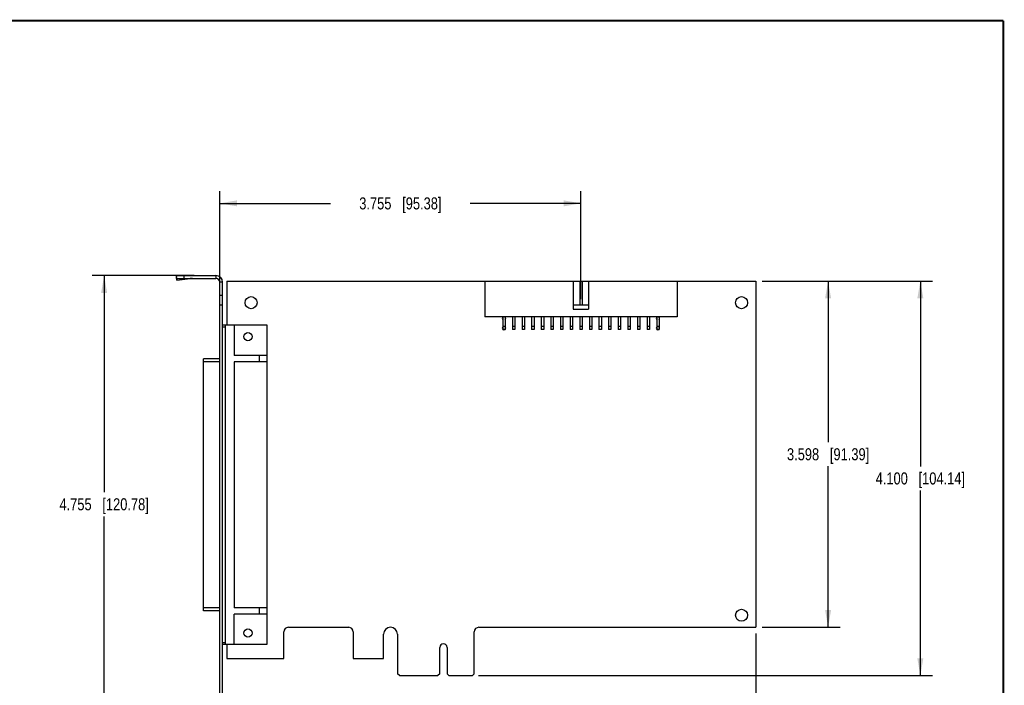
# Model space of a CAD drawing. Header units: inches. Extents: x 0.2 to 16.8, y 0.2 to 10.8.
# Tile 11 of 11: x 6.5 to 16.8, y 3.9 to 10.8. Entities that reach past the tile are written whole.
import ezdxf

# ---------------------------------------------------------------- set-up
doc = ezdxf.new("R2010")
doc.units = ezdxf.units.IN
doc.header["$LTSCALE"] = 0.935
doc.header["$MEASUREMENT"] = 0
doc.layers.get('0').update_dxf_attribs({"linetype": 'CONTINUOUS'})
doc.layers.add('DIMENSIONS', color=7, linetype='CONTINUOUS')
doc.styles.get("Standard").update_dxf_attribs({"font": 'txt', "width": 0.8})
doc.dimstyles.new('DIMSTYLE_1', dxfattribs={"dimtxt": 0.125, "dimasz": 0.18, "dimexe": 0.18, "dimexo": 0.0625, "dimgap": 0.09, "dimtad": 0, "dimtih": 1, "dimtoh": 1, "dimdec": 3, "dimzin": 4, "dimdsep": 46, "dimtxsty": 'STANDARD', "dimblk": '_FILLED', "dimblk1": '_FILLED', "dimblk2": '_FILLED', "dimcen": 0.09, "dimadec": 0, "dimazin": 0, "dimtp": 0.01, "dimtm": 0.01, "dimtfac": 1, "dimtdec": 3, "dimtofl": 0, "dimtmove": 0, "dimatfit": 3, "dimldrblk": '_FILLED', "dimfxl": 1, "dimtolj": 1, "dimtzin": 4, "dimarcsym": 0})

# ---------------------------------------------------------------- blocks, each defined once
blk = doc.blocks.new('_FILLED')
at = {"color": 0, "linetype": 'BYBLOCK'}
blk.add_solid([(0, 0), (-1, 0.174), (-1, -0.174)], dxfattribs=at)
blk = doc.blocks.new('*D5')
at = {"layer": 'DIMENSIONS', "color": 2, "linetype": 'CONTINUOUS'}
for p, q in [((14.178, 4.391), (14.178, 2.48)), ((8.603, 3.689), (8.603, 2.48)), ((8.603, 2.605), (10.616, 2.605)), ((14.178, 2.605), (12.166, 2.605))]:
    blk.add_line(p, q, dxfattribs=at)
at = {"layer": 'DIMENSIONS', "color": 2, "linetype": 'CONTINUOUS', "xscale": 0.18, "yscale": 0.18, "zscale": 0.18, "rotation": 180}
blk.add_blockref('_FILLED', (8.603, 2.605), dxfattribs=at)
at = {"layer": 'DIMENSIONS', "color": 2, "linetype": 'CONTINUOUS', "xscale": 0.18, "yscale": 0.18, "zscale": 0.18}
blk.add_blockref('_FILLED', (14.178, 2.605), dxfattribs=at)
at = {"layer": 'DIMENSIONS', "color": 2, "linetype": 'CONTINUOUS', "insert": (11.391, 2.667), "char_height": 0.125, "width": 1.425, "attachment_point": 2, "line_spacing_factor": 0.9}
blk.add_mtext('5.575{\\Ftxt.shx;\\W1.000000;\\H0.125000; }[141.61]', dxfattribs=at)
blk = doc.blocks.new('*D6')
at = {"layer": 'DIMENSIONS', "color": 2, "linetype": 'CONTINUOUS'}
for p, q in [((14.241, 8.052), (15.053, 8.052)), ((14.928, 8.052), (14.928, 6.378)), ((14.928, 4.454), (14.928, 6.128)), ((14.241, 4.454), (15.053, 4.454))]:
    blk.add_line(p, q, dxfattribs=at)
at = {"layer": 'DIMENSIONS', "color": 2, "linetype": 'CONTINUOUS', "xscale": 0.18, "yscale": 0.18, "zscale": 0.18}
for p, rotation in [((14.928, 8.052), 90), ((14.928, 4.454), 270)]:
    blk.add_blockref('_FILLED', p, dxfattribs=dict(at, rotation=rotation))
at = {"layer": 'DIMENSIONS', "color": 2, "linetype": 'CONTINUOUS', "insert": (14.928, 6.315), "char_height": 0.125, "width": 1.325, "attachment_point": 2, "line_spacing_factor": 0.9}
blk.add_mtext('3.598{\\Ftxt.shx;\\W1.000000;\\H0.125000; }[91.39]', dxfattribs=at)
blk = doc.blocks.new('*D7')
at = {"layer": 'DIMENSIONS', "color": 2, "linetype": 'CONTINUOUS'}
for p, q in [((14.241, 8.052), (16.012, 8.052)), ((15.887, 8.052), (15.887, 6.127)), ((15.887, 3.952), (15.887, 5.877)), ((11.292, 3.952), (16.012, 3.952))]:
    blk.add_line(p, q, dxfattribs=at)
at = {"layer": 'DIMENSIONS', "color": 2, "linetype": 'CONTINUOUS', "xscale": 0.18, "yscale": 0.18, "zscale": 0.18}
for p, rotation in [((15.887, 8.052), 90), ((15.887, 3.952), 270)]:
    blk.add_blockref('_FILLED', p, dxfattribs=dict(at, rotation=rotation))
at = {"layer": 'DIMENSIONS', "color": 2, "linetype": 'CONTINUOUS', "insert": (15.887, 6.064), "char_height": 0.125, "width": 1.425, "attachment_point": 2, "line_spacing_factor": 0.9}
blk.add_mtext('4.100{\\Ftxt.shx;\\W1.000000;\\H0.125000; }[104.14]', dxfattribs=at)
blk = doc.blocks.new('*D8')
at = {"layer": 'DIMENSIONS', "color": 2, "linetype": 'CONTINUOUS'}
for p, q in [((8.603, 7.965), (8.603, 8.985)), ((12.358, 7.864), (12.358, 8.985)), ((8.603, 8.86), (9.756, 8.86)), ((12.358, 8.86), (11.206, 8.86))]:
    blk.add_line(p, q, dxfattribs=at)
at = {"layer": 'DIMENSIONS', "color": 2, "linetype": 'CONTINUOUS', "xscale": 0.18, "yscale": 0.18, "zscale": 0.18, "rotation": 180}
blk.add_blockref('_FILLED', (8.603, 8.86), dxfattribs=at)
at = {"layer": 'DIMENSIONS', "color": 2, "linetype": 'CONTINUOUS', "xscale": 0.18, "yscale": 0.18, "zscale": 0.18}
blk.add_blockref('_FILLED', (12.358, 8.86), dxfattribs=at)
at = {"layer": 'DIMENSIONS', "color": 2, "linetype": 'CONTINUOUS', "insert": (10.481, 8.922), "char_height": 0.125, "width": 1.325, "attachment_point": 2, "line_spacing_factor": 0.9}
blk.add_mtext('3.755{\\Ftxt.shx;\\W1.000000;\\H0.125000; }[95.38]', dxfattribs=at)
blk = doc.blocks.new('*D9')
at = {"layer": 'DIMENSIONS', "color": 2, "linetype": 'CONTINUOUS'}
for p, q in [((8.336, 8.11), (7.276, 8.11)), ((7.401, 8.11), (7.401, 5.857)), ((7.401, 3.355), (7.401, 5.607)), ((8.554, 3.355), (7.276, 3.355))]:
    blk.add_line(p, q, dxfattribs=at)
at = {"layer": 'DIMENSIONS', "color": 2, "linetype": 'CONTINUOUS', "xscale": 0.18, "yscale": 0.18, "zscale": 0.18}
for p, rotation in [((7.401, 8.11), 90), ((7.401, 3.355), 270)]:
    blk.add_blockref('_FILLED', p, dxfattribs=dict(at, rotation=rotation))
at = {"layer": 'DIMENSIONS', "color": 2, "linetype": 'CONTINUOUS', "insert": (7.401, 5.795), "char_height": 0.125, "width": 1.425, "attachment_point": 2, "line_spacing_factor": 0.9}
blk.add_mtext('4.755{\\Ftxt.shx;\\W1.000000;\\H0.125000; }[120.78]', dxfattribs=at)

msp = doc.modelspace()

# ---------------------------------------------------------------- linework, layer by layer
at = {"color": 7, "linetype": 'CONTINUOUS'}
for p, q in [((8.1508, 8.1077), (8.152, 8.0894)), ((8.1508, 8.1077), (8.1533, 8.0885)), ((8.1558, 8.0604), (8.152, 8.0894)), ((8.1533, 8.0799), (8.1533, 8.1099)), ((8.1533, 8.1099), (8.5633, 8.1099)), ((8.2333, 8.0799), (8.2333, 8.1099)), ((8.5633, 8.1099), (8.5633, 8.0799)), ((8.1533, 8.0799), (8.5633, 8.0799)), ((8.1546, 8.0787), (8.1558, 8.0604)), ((8.1546, 8.0787), (8.2963, 8.0787)), ((8.1558, 8.0604), (8.2963, 8.0787)), ((8.6033, 3.5559), (8.6033, 8.0399)), ((8.6333, 8.0399), (8.6033, 8.0399)), ((8.6333, 3.5559), (8.6333, 8.0399)), ((8.6783, 8.0519), (8.6783, 7.5924)), ((8.6783, 8.0519), (14.1783, 8.0519)), ((11.3583, 8.0519), (11.3583, 7.6819)), ((12.2783, 8.0519), (12.2783, 7.7619)), ((12.3458, 8.0519), (12.3458, 7.8019)), ((12.3708, 8.0519), (12.3708, 7.8019)), ((12.4383, 8.0519), (12.4383, 7.7619)), ((13.3583, 8.0519), (13.3583, 7.6819)), ((14.1783, 8.0519), (14.1783, 4.4539)), ((8.6333, 7.9029), (8.6033, 7.9029)), ((8.6333, 7.8029), (8.6033, 7.8029)), ((12.4383, 7.8019), (12.2783, 7.8019)), ((13.3583, 7.6819), (11.3583, 7.6819)), ((11.5458, 7.6819), (11.5458, 7.5494)), ((11.5708, 7.6819), (11.5708, 7.5494)), ((11.6458, 7.6819), (11.6458, 7.5494)), ((11.6708, 7.6819), (11.6708, 7.5494)), ((11.7458, 7.6819), (11.7458, 7.5494)), ((11.7708, 7.6819), (11.7708, 7.5494)), ((11.8458, 7.6819), (11.8458, 7.5494)), ((11.8708, 7.6819), (11.8708, 7.5494)), ((11.9458, 7.6819), (11.9458, 7.5494)), ((11.9708, 7.6819), (11.9708, 7.5494)), ((12.0458, 7.6819), (12.0458, 7.5494)), ((12.0708, 7.6819), (12.0708, 7.5494)), ((12.1458, 7.6819), (12.1458, 7.5494)), ((12.1708, 7.6819), (12.1708, 7.5494)), ((12.2458, 7.6819), (12.2458, 7.5494)), ((12.2708, 7.6819), (12.2708, 7.5494)), ((12.2783, 7.7619), (12.4383, 7.7619)), ((12.3458, 7.6819), (12.3458, 7.5494)), ((12.3708, 7.6819), (12.3708, 7.5494)), ((12.4458, 7.6819), (12.4458, 7.5494)), ((12.4708, 7.6819), (12.4708, 7.5494)), ((12.5458, 7.6819), (12.5458, 7.5494)), ((12.5708, 7.6819), (12.5708, 7.5494)), ((12.6458, 7.6819), (12.6458, 7.5494)), ((12.6708, 7.6819), (12.6708, 7.5494)), ((12.7458, 7.6819), (12.7458, 7.5494)), ((12.7708, 7.6819), (12.7708, 7.5494)), ((12.8458, 7.6819), (12.8458, 7.5494)), ((12.8708, 7.6819), (12.8708, 7.5494)), ((12.9458, 7.6819), (12.9458, 7.5494)), ((12.9708, 7.6819), (12.9708, 7.5494)), ((13.0458, 7.6819), (13.0458, 7.5494)), ((13.0708, 7.6819), (13.0708, 7.5494)), ((13.1458, 7.6819), (13.1458, 7.5494)), ((13.1708, 7.6819), (13.1708, 7.5494)), ((9.0963, 7.5924), (8.6333, 7.5924)), ((8.6643, 4.2774), (8.6643, 7.5924)), ((8.7513, 7.5924), (8.7513, 7.2774)), ((9.0963, 4.2774), (9.0963, 7.5924)), ((11.5708, 7.5819), (11.5458, 7.5819)), ((11.6708, 7.5819), (11.6458, 7.5819)), ((11.7708, 7.5819), (11.7458, 7.5819)), ((11.8708, 7.5819), (11.8458, 7.5819)), ((11.9708, 7.5819), (11.9458, 7.5819)), ((12.0708, 7.5819), (12.0458, 7.5819)), ((12.1708, 7.5819), (12.1458, 7.5819)), ((12.2708, 7.5819), (12.2458, 7.5819)), ((12.3708, 7.5819), (12.3458, 7.5819)), ((12.4708, 7.5819), (12.4458, 7.5819)), ((12.5708, 7.5819), (12.5458, 7.5819)), ((12.6708, 7.5819), (12.6458, 7.5819)), ((12.7708, 7.5819), (12.7458, 7.5819)), ((12.8708, 7.5819), (12.8458, 7.5819)), ((12.9708, 7.5819), (12.9458, 7.5819)), ((13.0708, 7.5819), (13.0458, 7.5819)), ((13.1708, 7.5819), (13.1458, 7.5819)), ((8.6643, 7.5724), (8.6333, 7.5724)), ((11.5708, 7.5494), (11.5458, 7.5494)), ((11.6708, 7.5494), (11.6458, 7.5494)), ((11.7708, 7.5494), (11.7458, 7.5494)), ((11.8708, 7.5494), (11.8458, 7.5494)), ((11.9708, 7.5494), (11.9458, 7.5494)), ((12.0708, 7.5494), (12.0458, 7.5494)), ((12.1708, 7.5494), (12.1458, 7.5494)), ((12.2708, 7.5494), (12.2458, 7.5494)), ((12.3708, 7.5494), (12.3458, 7.5494)), ((12.4708, 7.5494), (12.4458, 7.5494)), ((12.5708, 7.5494), (12.5458, 7.5494)), ((12.6708, 7.5494), (12.6458, 7.5494)), ((12.7708, 7.5494), (12.7458, 7.5494)), ((12.8708, 7.5494), (12.8458, 7.5494)), ((12.9708, 7.5494), (12.9458, 7.5494)), ((13.0708, 7.5494), (13.0458, 7.5494)), ((13.1708, 7.5494), (13.1458, 7.5494)), ((9.0963, 7.2774), (8.7513, 7.2774)), ((9.0163, 7.2139), (9.0163, 7.2774)), ((8.4333, 4.6269), (8.4333, 7.2429)), ((8.6033, 7.2429), (8.4333, 7.2429)), ((8.6033, 7.2129), (8.4333, 7.2129)), ((8.7513, 7.2139), (8.7513, 4.6559)), ((9.0963, 7.2139), (8.7513, 7.2139)), ((8.6033, 4.6569), (8.4333, 4.6569)), ((8.6033, 4.6269), (8.4333, 4.6269)), ((9.0963, 4.6559), (8.7513, 4.6559)), ((9.0163, 4.5924), (9.0163, 4.6559)), ((8.7513, 4.2774), (8.7513, 4.5924)), ((9.0963, 4.5924), (8.7513, 4.5924)), ((9.2693, 4.1289), (9.2693, 4.4069)), ((9.3163, 4.4539), (9.9443, 4.4539)), ((9.9913, 4.4069), (9.9913, 4.1289)), ((11.2493, 3.9719), (11.2493, 4.4069)), ((11.2963, 4.4539), (14.1783, 4.4539)), ((10.3063, 4.1289), (10.3063, 4.3819)), ((10.4503, 4.3819), (10.4503, 3.9719)), ((8.6333, 4.2974), (8.6643, 4.2974)), ((8.6333, 4.2774), (9.0963, 4.2774)), ((8.6783, 4.2774), (8.6783, 4.1289)), ((10.8908, 3.9719), (10.8908, 4.2454)), ((10.9658, 4.2454), (10.9658, 3.9719)), ((8.6783, 4.1289), (9.2693, 4.1289)), ((9.9913, 4.1289), (10.3063, 4.1289)), ((10.4703, 3.9519), (10.4503, 3.9719)), ((10.4703, 3.9519), (10.8708, 3.9519)), ((10.8908, 3.9719), (10.8708, 3.9519)), ((10.9858, 3.9519), (10.9658, 3.9719)), ((10.9858, 3.9519), (11.2293, 3.9519)), ((11.2493, 3.9719), (11.2293, 3.9519))]:
    msp.add_line(p, q, dxfattribs=at)
at = {"color": 7, "linetype": 'CONTINUOUS', "const_width": 0.02}
for points in [[(16.75, 10.7586), (0.25, 10.7586)], [(16.75, 0.2586), (16.75, 10.7586)]]:
    msp.add_lwpolyline(points, dxfattribs=at)
at = {"color": 7, "linetype": 'CONTINUOUS'}
for centre, radius in [((8.9283, 7.8279), 0.0625), ((14.0283, 7.8279), 0.0625), ((8.8963, 7.4749), 0.043), ((14.0283, 4.5789), 0.0625), ((8.8963, 4.3949), 0.043)]:
    msp.add_circle(centre, radius, dxfattribs=at)
for centre, radius, start, end in [((8.5633, 8.0399), 0.07, 0, 90), ((8.3184, 7.8747), 0.2052, 90.01921, 96.1799), ((8.5633, 8.0399), 0.04, 0, 90), ((11.5583, 7.6619), 0.0175, 135.58469, 224.41531), ((11.5583, 7.6619), 0.0175, 315.58469, 44.41531), ((13.1583, 7.6619), 0.0175, 135.58469, 224.41531), ((13.1583, 7.6619), 0.0175, 315.58469, 44.41531), ((11.5583, 7.5619), 0.0175, 135.58469, 224.41531), ((11.5583, 7.5619), 0.0175, 225.58469, 314.41531), ((11.5583, 7.5619), 0.0175, 315.58469, 44.41531), ((13.1583, 7.5619), 0.0175, 135.58469, 224.41531), ((13.1583, 7.5619), 0.0175, 225.58469, 314.41531), ((13.1583, 7.5619), 0.0175, 315.58469, 44.41531), ((9.3163, 4.4069), 0.047, 90, 180), ((9.9443, 4.4069), 0.047, 0, 90), ((10.3783, 4.3819), 0.072, 0, 180), ((11.2963, 4.4069), 0.047, 90, 180), ((10.9283, 4.2454), 0.0375, 0, 180)]:
    msp.add_arc(centre, radius, start, end, dxfattribs=at)
for points, knots in [([(8.1533, 8.1099), (8.1532, 8.1099), (8.153, 8.1099), (8.1527, 8.1098), (8.1523, 8.1096), (8.1519, 8.1093), (8.1513, 8.1087), (8.1509, 8.1081), (8.1508, 8.1077)], [0, 0, 0, 0, 0.0945942, 0.1928674, 0.2980776, 0.4128565, 0.6782282, 1, 1, 1, 1]), ([(8.1533, 8.0799), (8.1534, 8.0799), (8.1535, 8.0799), (8.1537, 8.0799), (8.1538, 8.0798), (8.154, 8.0796), (8.1543, 8.0792), (8.1545, 8.0789), (8.1546, 8.0787)], [0, 0, 0, 0, 0.0858635, 0.1767971, 0.2770528, 0.3897916, 0.6605564, 1, 1, 1, 1])]:
    msp.add_open_spline(points, degree=3, knots=knots, dxfattribs=at)

# ---------------------------------------------------------------- dimensions: what is measured, and where the dimension line sits
at = {"layer": 'DIMENSIONS', "color": 2, "linetype": 'CONTINUOUS'}
for base, p1, p2, picture, middle in [((12.3583, 8.8599), (8.6033, 7.9654), (12.3583, 7.8644), '*D8', (10.3308, 8.8599)), ((14.1783, 2.6049), (8.6033, 3.6885), (14.1783, 4.3914), '*D5', (11.2408, 2.6049))]:
    dim = msp.add_linear_dim(base=base, p1=p1, p2=p2, dimstyle='DIMSTYLE_1', dxfattribs=at)
    dim.commit()
    dim.dimension.update_dxf_attribs({"geometry": picture, "text_midpoint": middle, "dimtype": 160})
for base, p1, p2, angle, picture, middle in [((7.4008, 3.3549), (8.3358, 8.1099), (8.5535, 3.3549), 270, '*D9', (7.2508, 5.7324)), ((15.8871, 8.0519), (11.2918, 3.9519), (14.2408, 8.0519), 90, '*D7', (15.7371, 6.0019)), ((14.9283, 4.4539), (14.2408, 8.0519), (14.2408, 4.4539), 270, '*D6', (14.7783, 6.2529))]:
    dim = msp.add_linear_dim(base=base, p1=p1, p2=p2, angle=angle, dimstyle='DIMSTYLE_1', dxfattribs=at)
    dim.commit()
    dim.dimension.update_dxf_attribs({"geometry": picture, "text_midpoint": middle, "dimtype": 160})

doc.saveas('drawing.dxf')
